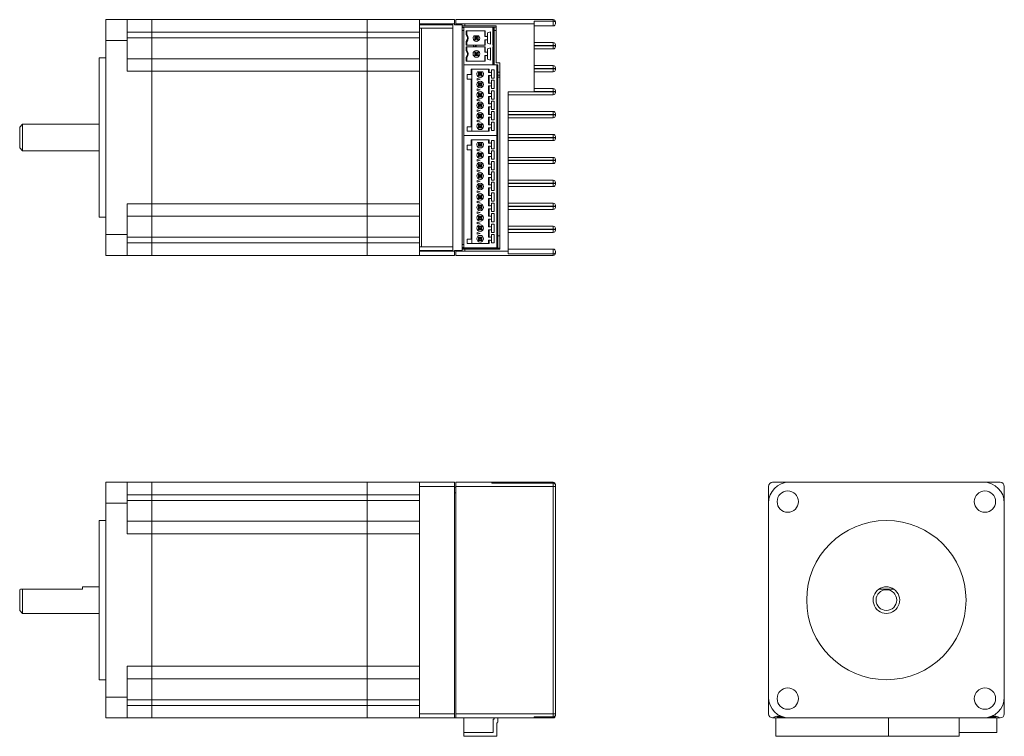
# Model space of a CAD drawing. Header units: millimetres. Extents: x 24 to 392, y 110 to 282.
# Tile 2 of 2: x 157 to 392, y 110 to 282. Entities that reach past the tile are written whole.
import ezdxf

# ---------------------------------------------------------------- set-up
doc = ezdxf.new("R2010")
doc.units = ezdxf.units.MM

msp = doc.modelspace()

# ---------------------------------------------------------------- linework, layer by layer
at = {"color": 7, "linetype": 'Continuous', "lineweight": 15}
for p, q in [((177.58, 281.97), (182.66, 281.97)), ((177.58, 276.97), (177.58, 281.97)), ((182.66, 281.97), (182.66, 276.97)), ((182.66, 281.97), (188.58, 281.97)), ((188.58, 281.97), (240.08, 281.97)), ((188.58, 281.97), (188.58, 278.97)), ((240.08, 278.97), (240.08, 281.97)), ((252.58, 281.97), (240.08, 281.97)), ((252.58, 281.97), (260.98, 281.97)), ((252.58, 280.97), (252.58, 281.97)), ((260.98, 280.97), (252.58, 280.97)), ((252.58, 280.97), (252.58, 280.77)), ((260.58, 280.77), (252.58, 280.77)), ((252.58, 279.97), (252.58, 280.77)), ((260.58, 280.77), (260.58, 226.77)), ((260.98, 281.97), (260.98, 280.97)), ((260.98, 280.97), (260.98, 280.77)), ((262.78, 280.77), (260.98, 280.77)), ((261.23, 281.97), (284.58, 281.97)), ((261.23, 280.97), (261.23, 281.97)), ((263.38, 280.97), (261.23, 280.97)), ((261.23, 280.97), (261.23, 280.77)), ((262.08, 280.77), (262.08, 280.97)), ((262.78, 280.77), (262.78, 226.77)), ((263.38, 280.47), (262.78, 280.47)), ((262.78, 280.18), (270.93, 280.18)), ((263.38, 280.47), (263.38, 280.97)), ((279.98, 280.97), (263.38, 280.97)), ((270.93, 280.47), (263.38, 280.47)), ((270.93, 271.66), (270.93, 280.47)), ((279.98, 281.63), (284.58, 281.63)), ((279.98, 280.97), (279.98, 281.63)), ((279.98, 275.77), (279.98, 280.97)), ((284.58, 280.47), (279.98, 280.47)), ((284.58, 281.63), (284.58, 281.97)), ((284.58, 280.47), (284.58, 281.63)), ((285.08, 281.47), (285.08, 281.3)), ((285.08, 281.3), (285.08, 280.97)), ((182.66, 278.97), (188.58, 278.97)), ((188.58, 278.97), (240.08, 278.97)), ((188.58, 278.97), (188.58, 277.62)), ((240.08, 277.62), (240.08, 278.97)), ((252.58, 278.97), (240.08, 278.97)), ((260.58, 279.97), (252.58, 279.97)), ((252.58, 271.11), (252.58, 279.97)), ((253.08, 279.92), (260.58, 279.92)), ((253.08, 227.62), (253.08, 279.92)), ((262.78, 280.07), (263.18, 280.07)), ((263.18, 271.16), (263.18, 280.17)), ((263.18, 280.17), (270.08, 280.17)), ((268.31, 279.28), (263.74, 279.28)), ((263.74, 279.28), (263.74, 278.42)), ((263.88, 278.47), (263.74, 278.42)), ((263.88, 278.47), (263.88, 279.28)), ((266.8, 278.07), (265.55, 278.07)), ((265.78, 277.17), (265.78, 277.97)), ((266.04, 277.7), (265.78, 277.97)), ((265.78, 277.97), (266.58, 277.97)), ((266.58, 277.97), (266.31, 277.7)), ((266.58, 277.97), (266.58, 277.17)), ((268.18, 277.97), (268.18, 279.28)), ((268.18, 277.97), (268.31, 277.97)), ((268.31, 277.97), (268.31, 279.28)), ((268.31, 277.97), (268.65, 277.97)), ((268.85, 278.83), (269.53, 279.06)), ((268.85, 278.17), (268.85, 278.83)), ((268.85, 276.97), (268.85, 278.17)), ((269.53, 276.08), (269.53, 279.06)), ((270.08, 280.17), (270.08, 275.87)), ((270.18, 280.17), (270.08, 280.17)), ((270.18, 280.17), (270.18, 275.87)), ((270.43, 280.17), (270.18, 280.17)), ((270.43, 271.16), (270.43, 280.17)), ((270.93, 279.37), (270.43, 279.37)), ((182.66, 276.97), (177.58, 276.97)), ((177.58, 276.97), (177.58, 230.57)), ((182.66, 277.62), (188.58, 277.62)), ((182.66, 269.62), (182.66, 276.97)), ((188.58, 277.62), (240.08, 277.62)), ((188.58, 277.62), (188.58, 272.62)), ((240.08, 272.62), (240.08, 277.62)), ((252.58, 277.62), (240.08, 277.62)), ((263.74, 276.72), (263.74, 275.87)), ((263.74, 276.72), (263.88, 276.67)), ((263.74, 275.87), (268.31, 275.87)), ((263.88, 276.67), (263.88, 275.87)), ((266.18, 275.67), (265.48, 275.85)), ((265.48, 275.85), (265.48, 275.48)), ((265.48, 275.48), (266.18, 275.67)), ((266.04, 277.44), (265.78, 277.17)), ((266.58, 277.17), (265.78, 277.17)), ((266.04, 277.7), (266.04, 277.44)), ((266.31, 277.7), (266.04, 277.7)), ((266.04, 277.44), (266.31, 277.44)), ((266.31, 277.44), (266.31, 277.7)), ((266.58, 277.17), (266.31, 277.44)), ((268.31, 277.17), (268.18, 277.17)), ((268.18, 277.17), (268.18, 275.87)), ((268.31, 275.87), (268.31, 277.17)), ((268.65, 277.17), (268.31, 277.17)), ((268.85, 276.32), (268.85, 276.97)), ((269.53, 276.08), (268.85, 276.32)), ((270.08, 275.87), (270.18, 275.87)), ((270.18, 275.87), (270.18, 275.47)), ((279.98, 276.47), (284.58, 276.47)), ((284.58, 275.77), (279.98, 275.77)), ((279.98, 275.68), (284.58, 275.68)), ((279.98, 270.28), (279.98, 275.68)), ((284.58, 275.77), (284.58, 276.47)), ((284.58, 275.68), (284.58, 275.77)), ((285.08, 275.77), (284.58, 275.77)), ((284.58, 274.98), (284.58, 275.68)), ((285.08, 275.68), (284.58, 275.68)), ((285.08, 275.97), (285.08, 275.77)), ((285.08, 275.77), (285.08, 275.68)), ((285.08, 275.68), (285.08, 275.48)), ((268.31, 275.47), (263.74, 275.47)), ((263.74, 275.47), (263.74, 274.61)), ((263.88, 274.66), (263.74, 274.61)), ((263.88, 274.66), (263.88, 275.47)), ((265.78, 273.36), (265.78, 274.16)), ((266.04, 273.89), (265.78, 274.16)), ((265.78, 274.16), (266.58, 274.16)), ((266.04, 273.63), (265.78, 273.36)), ((266.58, 273.36), (265.78, 273.36)), ((266.04, 273.89), (266.04, 273.63)), ((266.31, 273.89), (266.04, 273.89)), ((266.04, 273.63), (266.31, 273.63)), ((266.58, 274.16), (266.31, 273.89)), ((266.31, 273.63), (266.31, 273.89)), ((266.58, 273.36), (266.31, 273.63)), ((266.58, 274.16), (266.58, 273.36)), ((268.18, 274.16), (268.18, 275.47)), ((268.18, 274.16), (268.31, 274.16)), ((268.18, 273.36), (268.18, 272.06)), ((268.31, 273.36), (268.18, 273.36)), ((268.31, 274.16), (268.31, 275.47)), ((268.31, 274.16), (268.65, 274.16)), ((268.31, 272.06), (268.31, 273.36)), ((268.65, 273.36), (268.31, 273.36)), ((268.85, 275.02), (269.53, 275.25)), ((268.85, 274.36), (268.85, 275.02)), ((268.85, 273.16), (268.85, 274.36)), ((268.85, 272.51), (268.85, 273.16)), ((269.53, 272.27), (269.53, 275.25)), ((270.18, 275.47), (270.08, 275.47)), ((270.08, 275.47), (270.08, 271.16)), ((270.18, 275.47), (270.18, 271.16)), ((284.58, 274.98), (279.98, 274.98)), ((177.58, 272.82), (175.98, 272.82)), ((175.98, 234.72), (175.98, 272.82)), ((182.66, 272.62), (188.58, 272.62)), ((188.58, 272.62), (240.08, 272.62)), ((188.58, 272.62), (188.58, 269.62)), ((240.08, 269.62), (240.08, 272.62)), ((252.58, 272.62), (240.08, 272.62)), ((252.58, 271.11), (252.58, 269.62)), ((263.18, 254.26), (263.18, 271.16)), ((263.18, 271.16), (271.08, 271.16)), ((263.74, 272.91), (263.74, 272.06)), ((263.74, 272.91), (263.88, 272.86)), ((263.74, 272.06), (268.31, 272.06)), ((263.88, 272.86), (263.88, 272.06)), ((269.53, 272.27), (268.85, 272.51)), ((271.78, 271.66), (270.93, 271.66)), ((271.08, 254.26), (271.08, 271.16)), ((271.28, 271.16), (271.08, 271.16)), ((271.28, 271.16), (271.28, 254.26)), ((271.78, 227.06), (271.78, 271.66)), ((279.98, 270.98), (284.58, 270.98)), ((284.58, 270.28), (284.58, 270.98)), ((182.66, 269.62), (188.58, 269.62)), ((188.58, 269.62), (240.08, 269.62)), ((188.58, 269.62), (188.58, 237.92)), ((240.08, 269.62), (240.08, 237.92)), ((252.58, 269.62), (240.08, 269.62)), ((252.58, 269.62), (252.58, 237.92)), ((264.94, 268.86), (263.98, 268.86)), ((263.98, 268.86), (263.98, 267.71)), ((264.94, 270.11), (269.21, 270.11)), ((264.94, 268.86), (264.94, 270.11)), ((265.08, 268.86), (264.94, 268.86)), ((265.08, 268.86), (265.08, 270.11)), ((265.08, 268.86), (265.08, 267.71)), ((266.45, 269.46), (267.7, 269.46)), ((266.68, 269.36), (266.94, 269.09)), ((266.68, 269.36), (267.48, 269.36)), ((266.68, 268.56), (266.68, 269.36)), ((266.94, 268.83), (266.68, 268.56)), ((267.48, 268.56), (266.68, 268.56)), ((267.21, 269.09), (266.94, 269.09)), ((266.94, 269.09), (266.94, 268.83)), ((266.94, 268.83), (267.21, 268.83)), ((267.48, 269.36), (267.21, 269.09)), ((267.21, 268.83), (267.21, 269.09)), ((267.21, 268.83), (267.48, 268.56)), ((267.48, 269.36), (267.48, 268.56)), ((269.08, 270.11), (269.08, 269.31)), ((269.08, 269.31), (269.21, 269.31)), ((269.08, 268.61), (269.08, 266.81)), ((269.21, 268.61), (269.08, 268.61)), ((269.21, 270.11), (269.21, 269.31)), ((269.21, 269.31), (269.58, 269.31)), ((269.21, 268.61), (269.21, 266.81)), ((269.58, 268.61), (269.21, 268.61)), ((269.78, 269.96), (270.43, 269.96)), ((269.78, 269.51), (269.78, 269.96)), ((269.78, 268.41), (269.78, 269.51)), ((269.78, 267.96), (269.78, 268.41)), ((270.43, 269.96), (270.43, 267.96)), ((271.28, 269.37), (271.78, 269.37)), ((271.28, 268.67), (271.78, 268.67)), ((284.58, 270.28), (279.98, 270.28)), ((279.98, 270.19), (284.58, 270.19)), ((279.98, 264.79), (279.98, 270.19)), ((284.58, 269.49), (279.98, 269.49)), ((284.58, 270.19), (284.58, 270.28)), ((284.58, 270.28), (285.08, 270.28)), ((284.58, 269.49), (284.58, 270.19)), ((284.58, 270.19), (285.08, 270.19)), ((285.08, 270.48), (285.08, 270.28)), ((285.08, 270.28), (285.08, 270.19)), ((285.08, 270.19), (285.08, 269.99)), ((263.98, 267.71), (264.94, 267.71)), ((264.94, 256.36), (264.94, 267.71)), ((264.94, 267.71), (265.08, 267.71)), ((265.08, 256.36), (265.08, 267.71)), ((267.08, 267.71), (266.33, 267.91)), ((266.33, 267.91), (266.33, 267.51)), ((266.33, 267.51), (267.08, 267.71)), ((266.94, 266.59), (266.68, 266.86)), ((266.68, 266.86), (267.48, 266.86)), ((266.68, 266.06), (266.68, 266.86)), ((266.68, 266.06), (266.94, 266.33)), ((267.48, 266.06), (266.68, 266.06)), ((266.94, 266.33), (266.94, 266.59)), ((266.94, 266.59), (267.21, 266.59)), ((266.94, 266.33), (267.21, 266.33)), ((267.21, 266.59), (267.48, 266.86)), ((267.21, 266.33), (267.21, 266.59)), ((267.21, 266.33), (267.48, 266.06)), ((267.48, 266.86), (267.48, 266.06)), ((269.08, 266.81), (269.21, 266.81)), ((269.08, 266.11), (269.08, 264.31)), ((269.21, 266.11), (269.08, 266.11)), ((269.21, 266.81), (269.58, 266.81)), ((269.21, 266.11), (269.21, 264.31)), ((269.58, 266.11), (269.21, 266.11)), ((270.43, 267.96), (269.78, 267.96)), ((269.78, 267.46), (270.43, 267.46)), ((269.78, 267.01), (269.78, 267.46)), ((269.78, 265.91), (269.78, 267.01)), ((270.43, 267.46), (270.43, 265.46)), ((267.08, 265.21), (266.33, 265.41)), ((266.33, 265.41), (266.33, 265.01)), ((266.33, 265.01), (267.08, 265.21)), ((266.94, 264.09), (266.68, 264.36)), ((266.68, 264.36), (267.48, 264.36)), ((266.68, 263.56), (266.68, 264.36)), ((266.68, 263.56), (266.94, 263.83)), ((266.94, 264.09), (267.21, 264.09)), ((266.94, 263.83), (266.94, 264.09)), ((266.94, 263.83), (267.21, 263.83)), ((267.21, 264.09), (267.48, 264.36)), ((267.21, 263.83), (267.21, 264.09)), ((267.21, 263.83), (267.48, 263.56)), ((267.48, 264.36), (267.48, 263.56)), ((269.08, 264.31), (269.21, 264.31)), ((269.21, 264.31), (269.58, 264.31)), ((269.78, 265.46), (269.78, 265.91)), ((270.43, 265.46), (269.78, 265.46)), ((269.78, 264.96), (270.43, 264.96)), ((269.78, 264.51), (269.78, 264.96)), ((269.78, 263.41), (269.78, 264.51)), ((270.43, 264.96), (270.43, 262.96)), ((273.78, 264.7), (284.58, 264.7)), ((273.78, 259.3), (273.78, 264.7)), ((284.58, 264), (273.78, 264)), ((279.98, 265.49), (284.58, 265.49)), ((284.58, 264.79), (279.98, 264.79)), ((284.58, 264.79), (284.58, 265.49)), ((284.58, 264.7), (284.58, 264.79)), ((285.08, 264.79), (284.58, 264.79)), ((284.58, 264), (284.58, 264.7)), ((285.08, 264.7), (284.58, 264.7)), ((285.08, 264.99), (285.08, 264.79)), ((285.08, 264.79), (285.08, 264.7)), ((285.08, 264.7), (285.08, 264.5)), ((267.08, 262.71), (266.33, 262.91)), ((266.33, 262.91), (266.33, 262.51)), ((266.33, 262.51), (267.08, 262.71)), ((267.48, 263.56), (266.68, 263.56)), ((266.68, 261.86), (266.94, 261.59)), ((266.68, 261.86), (267.48, 261.86)), ((266.68, 261.06), (266.68, 261.86)), ((266.94, 261.59), (266.94, 261.33)), ((267.21, 261.59), (266.94, 261.59)), ((267.48, 261.86), (267.21, 261.59)), ((267.21, 261.59), (267.21, 261.33)), ((267.48, 261.86), (267.48, 261.06)), ((269.08, 263.61), (269.08, 261.81)), ((269.21, 263.61), (269.08, 263.61)), ((269.08, 261.81), (269.21, 261.81)), ((269.21, 263.61), (269.21, 261.81)), ((269.58, 263.61), (269.21, 263.61)), ((269.21, 261.81), (269.58, 261.81)), ((269.78, 262.96), (269.78, 263.41)), ((270.43, 262.96), (269.78, 262.96)), ((269.78, 262.46), (270.43, 262.46)), ((269.78, 262.01), (269.78, 262.46)), ((269.78, 260.91), (269.78, 262.01)), ((270.43, 262.46), (270.43, 260.46)), ((267.08, 260.21), (266.33, 260.41)), ((266.33, 260.41), (266.33, 260.01)), ((266.33, 260.01), (267.08, 260.21)), ((266.68, 261.06), (266.94, 261.33)), ((267.48, 261.06), (266.68, 261.06)), ((266.68, 259.36), (266.94, 259.09)), ((266.68, 259.36), (267.48, 259.36)), ((266.68, 258.56), (266.68, 259.36)), ((266.94, 261.33), (267.21, 261.33)), ((266.94, 259.09), (266.94, 258.83)), ((267.21, 259.09), (266.94, 259.09)), ((267.21, 261.33), (267.48, 261.06)), ((267.48, 259.36), (267.21, 259.09)), ((267.21, 259.09), (267.21, 258.83)), ((267.48, 259.36), (267.48, 258.56)), ((269.08, 261.11), (269.08, 259.31)), ((269.21, 261.11), (269.08, 261.11)), ((269.08, 259.31), (269.21, 259.31)), ((269.21, 261.11), (269.21, 259.31)), ((269.58, 261.11), (269.21, 261.11)), ((269.21, 259.31), (269.58, 259.31)), ((269.78, 260.46), (269.78, 260.91)), ((270.43, 260.46), (269.78, 260.46)), ((269.78, 259.96), (270.43, 259.96)), ((269.78, 259.51), (269.78, 259.96)), ((269.78, 258.41), (269.78, 259.51)), ((270.43, 259.96), (270.43, 257.96)), ((273.78, 260), (284.58, 260)), ((284.58, 259.3), (273.78, 259.3)), ((273.78, 259.21), (284.58, 259.21)), ((273.78, 253.81), (273.78, 259.21)), ((284.58, 259.3), (284.58, 260)), ((284.58, 259.21), (284.58, 259.3)), ((285.08, 259.3), (284.58, 259.3)), ((284.58, 258.51), (284.58, 259.21)), ((285.08, 259.21), (284.58, 259.21)), ((285.08, 259.5), (285.08, 259.3)), ((285.08, 259.3), (285.08, 259.21)), ((285.08, 259.21), (285.08, 259.01)), ((157.68, 256.94), (156.98, 256.24)), ((175.98, 256.94), (157.68, 256.94)), ((157.68, 256.94), (157.68, 250.59)), ((267.08, 257.71), (266.33, 257.91)), ((266.33, 257.91), (266.33, 257.51)), ((266.33, 257.51), (267.08, 257.71)), ((266.68, 258.56), (266.94, 258.83)), ((267.48, 258.56), (266.68, 258.56)), ((266.94, 256.59), (266.68, 256.86)), ((266.68, 256.86), (267.48, 256.86)), ((266.68, 256.06), (266.68, 256.86)), ((266.94, 258.83), (267.21, 258.83)), ((267.21, 258.83), (267.48, 258.56)), ((267.21, 256.59), (267.48, 256.86)), ((267.48, 256.86), (267.48, 256.06)), ((269.08, 258.61), (269.08, 256.81)), ((269.21, 258.61), (269.08, 258.61)), ((269.08, 256.81), (269.21, 256.81)), ((269.21, 258.61), (269.21, 256.81)), ((269.58, 258.61), (269.21, 258.61)), ((269.21, 256.81), (269.58, 256.81)), ((269.78, 257.96), (269.78, 258.41)), ((270.43, 257.96), (269.78, 257.96)), ((269.78, 257.46), (270.43, 257.46)), ((269.78, 257.01), (269.78, 257.46)), ((269.78, 255.91), (269.78, 257.01)), ((270.43, 257.46), (270.43, 255.46)), ((284.58, 258.51), (273.78, 258.51)), ((156.98, 251.29), (156.98, 256.24)), ((263.98, 256.36), (263.98, 255.31)), ((264.94, 256.36), (263.98, 256.36)), ((269.21, 255.31), (263.98, 255.31)), ((265.08, 256.36), (264.94, 256.36)), ((265.08, 256.36), (265.08, 255.31)), ((266.68, 256.06), (266.94, 256.33)), ((267.48, 256.06), (266.68, 256.06)), ((266.94, 256.33), (266.94, 256.59)), ((266.94, 256.59), (267.21, 256.59)), ((267.21, 256.33), (266.94, 256.33)), ((267.21, 256.33), (267.21, 256.59)), ((267.48, 256.06), (267.21, 256.33)), ((269.21, 256.11), (269.08, 256.11)), ((269.08, 256.11), (269.08, 255.31)), ((269.21, 256.11), (269.21, 255.31)), ((269.58, 256.11), (269.21, 256.11)), ((269.78, 255.46), (269.78, 255.91)), ((270.43, 255.46), (269.78, 255.46)), ((273.78, 254.51), (284.58, 254.51)), ((284.58, 253.81), (284.58, 254.51)), ((263.18, 254.26), (271.08, 254.26)), ((263.18, 227.36), (263.18, 254.26)), ((263.98, 251.96), (263.98, 250.81)), ((264.94, 251.96), (263.98, 251.96)), ((264.94, 251.96), (264.94, 253.21)), ((264.94, 253.21), (269.21, 253.21)), ((265.08, 251.96), (264.94, 251.96)), ((265.08, 251.96), (265.08, 253.21)), ((265.08, 251.96), (265.08, 250.81)), ((266.45, 252.56), (267.7, 252.56)), ((266.94, 252.19), (266.68, 252.46)), ((266.68, 252.46), (267.48, 252.46)), ((266.68, 251.66), (266.68, 252.46)), ((266.68, 251.66), (266.94, 251.93)), ((267.21, 252.19), (266.94, 252.19)), ((266.94, 252.19), (266.94, 251.93)), ((266.94, 251.93), (267.21, 251.93)), ((267.21, 252.19), (267.48, 252.46)), ((267.21, 251.93), (267.21, 252.19)), ((267.48, 251.66), (267.21, 251.93)), ((267.48, 252.46), (267.48, 251.66)), ((269.08, 253.21), (269.08, 252.41)), ((269.08, 252.41), (269.21, 252.41)), ((269.21, 253.21), (269.21, 252.41)), ((269.21, 252.41), (269.58, 252.41)), ((269.78, 252.61), (269.78, 253.06)), ((269.78, 253.06), (270.43, 253.06)), ((269.78, 251.51), (269.78, 252.61)), ((270.43, 253.06), (270.43, 251.06)), ((271.08, 227.36), (271.08, 254.26)), ((271.28, 254.26), (271.08, 254.26)), ((271.28, 254.26), (271.28, 227.36)), ((284.58, 253.81), (273.78, 253.81)), ((273.78, 253.72), (284.58, 253.72)), ((273.78, 248.32), (273.78, 253.72)), ((284.58, 253.02), (273.78, 253.02)), ((284.58, 253.72), (284.58, 253.81)), ((285.08, 253.81), (284.58, 253.81)), ((284.58, 253.02), (284.58, 253.72)), ((285.08, 253.72), (284.58, 253.72)), ((285.08, 254.01), (285.08, 253.81)), ((285.08, 253.81), (285.08, 253.72)), ((285.08, 253.72), (285.08, 253.52)), ((156.98, 251.29), (157.68, 250.59)), ((157.68, 250.59), (175.98, 250.59)), ((263.98, 250.81), (264.94, 250.81)), ((264.94, 229.46), (264.94, 250.81)), ((264.94, 250.81), (265.08, 250.81)), ((265.08, 250.81), (265.08, 229.46)), ((266.33, 251.01), (266.33, 250.61)), ((267.08, 250.81), (266.33, 251.01)), ((266.33, 250.61), (267.08, 250.81)), ((267.48, 251.66), (266.68, 251.66)), ((266.94, 249.69), (266.68, 249.96)), ((266.68, 249.96), (267.48, 249.96)), ((266.68, 249.16), (266.68, 249.96)), ((266.94, 249.69), (267.21, 249.69)), ((266.94, 249.43), (266.94, 249.69)), ((267.21, 249.69), (267.48, 249.96)), ((267.21, 249.43), (267.21, 249.69)), ((267.48, 249.96), (267.48, 249.16)), ((269.08, 251.71), (269.08, 249.91)), ((269.21, 251.71), (269.08, 251.71)), ((269.08, 249.91), (269.21, 249.91)), ((269.21, 251.71), (269.21, 249.91)), ((269.58, 251.71), (269.21, 251.71)), ((269.21, 249.91), (269.58, 249.91)), ((269.78, 251.06), (269.78, 251.51)), ((270.43, 251.06), (269.78, 251.06)), ((269.78, 250.11), (269.78, 250.56)), ((269.78, 250.56), (270.43, 250.56)), ((269.78, 249.01), (269.78, 250.11)), ((270.43, 250.56), (270.43, 248.56)), ((266.33, 248.51), (266.33, 248.11)), ((267.08, 248.31), (266.33, 248.51)), ((266.33, 248.11), (267.08, 248.31)), ((266.68, 249.16), (266.94, 249.43)), ((267.48, 249.16), (266.68, 249.16)), ((266.68, 247.46), (266.94, 247.19)), ((266.68, 247.46), (267.48, 247.46)), ((266.68, 246.66), (266.68, 247.46)), ((266.94, 249.43), (267.21, 249.43)), ((267.21, 249.43), (267.48, 249.16)), ((267.48, 247.46), (267.21, 247.19)), ((267.48, 247.46), (267.48, 246.66)), ((269.08, 249.21), (269.08, 247.41)), ((269.21, 249.21), (269.08, 249.21)), ((269.08, 247.41), (269.21, 247.41)), ((269.21, 249.21), (269.21, 247.41)), ((269.58, 249.21), (269.21, 249.21)), ((269.21, 247.41), (269.58, 247.41)), ((269.78, 248.56), (269.78, 249.01)), ((270.43, 248.56), (269.78, 248.56)), ((269.78, 247.61), (269.78, 248.06)), ((269.78, 248.06), (270.43, 248.06)), ((269.78, 246.51), (269.78, 247.61)), ((270.43, 248.06), (270.43, 246.06)), ((273.78, 249.02), (284.58, 249.02)), ((284.58, 248.32), (273.78, 248.32)), ((273.78, 248.23), (284.58, 248.23)), ((273.78, 242.83), (273.78, 248.23)), ((284.58, 247.53), (273.78, 247.53)), ((284.58, 248.32), (284.58, 249.02)), ((284.58, 248.23), (284.58, 248.32)), ((284.58, 248.32), (285.08, 248.32)), ((284.58, 247.53), (284.58, 248.23)), ((284.58, 248.23), (285.08, 248.23)), ((285.08, 248.52), (285.08, 248.32)), ((285.08, 248.32), (285.08, 248.23)), ((285.08, 248.23), (285.08, 248.03)), ((266.33, 246.01), (266.33, 245.61)), ((267.08, 245.81), (266.33, 246.01)), ((266.33, 245.61), (267.08, 245.81)), ((266.68, 246.66), (266.94, 246.93)), ((267.48, 246.66), (266.68, 246.66)), ((266.94, 244.69), (266.68, 244.96)), ((266.68, 244.96), (267.48, 244.96)), ((266.68, 244.16), (266.68, 244.96)), ((267.21, 247.19), (266.94, 247.19)), ((266.94, 247.19), (266.94, 246.93)), ((266.94, 246.93), (267.21, 246.93)), ((267.21, 247.19), (267.21, 246.93)), ((267.21, 246.93), (267.48, 246.66)), ((267.21, 244.69), (267.48, 244.96)), ((267.48, 244.96), (267.48, 244.16)), ((269.08, 246.71), (269.08, 244.91)), ((269.21, 246.71), (269.08, 246.71)), ((269.08, 244.91), (269.21, 244.91)), ((269.21, 246.71), (269.21, 244.91)), ((269.58, 246.71), (269.21, 246.71)), ((269.21, 244.91), (269.58, 244.91)), ((269.78, 246.06), (269.78, 246.51)), ((270.43, 246.06), (269.78, 246.06)), ((269.78, 245.11), (269.78, 245.56)), ((269.78, 245.56), (270.43, 245.56)), ((269.78, 244.01), (269.78, 245.11)), ((270.43, 245.56), (270.43, 243.56)), ((266.33, 243.51), (266.33, 243.11)), ((267.08, 243.31), (266.33, 243.51)), ((266.33, 243.11), (267.08, 243.31)), ((266.68, 244.16), (266.94, 244.43)), ((267.48, 244.16), (266.68, 244.16)), ((266.94, 244.69), (267.21, 244.69)), ((266.94, 244.43), (266.94, 244.69)), ((266.94, 244.43), (267.21, 244.43)), ((267.21, 244.43), (267.21, 244.69)), ((267.21, 244.43), (267.48, 244.16)), ((269.08, 244.21), (269.08, 242.41)), ((269.21, 244.21), (269.08, 244.21)), ((269.21, 244.21), (269.21, 242.41)), ((269.58, 244.21), (269.21, 244.21)), ((269.78, 243.56), (269.78, 244.01)), ((270.43, 243.56), (269.78, 243.56)), ((269.78, 242.61), (269.78, 243.06)), ((269.78, 243.06), (270.43, 243.06)), ((269.78, 241.51), (269.78, 242.61)), ((270.43, 243.06), (270.43, 241.06)), ((273.78, 243.53), (284.58, 243.53)), ((284.58, 242.83), (273.78, 242.83)), ((273.78, 242.74), (284.58, 242.74)), ((273.78, 237.34), (273.78, 242.74)), ((284.58, 242.83), (284.58, 243.53)), ((284.58, 242.74), (284.58, 242.83)), ((284.58, 242.83), (285.08, 242.83)), ((284.58, 242.04), (284.58, 242.74)), ((284.58, 242.74), (285.08, 242.74)), ((285.08, 243.03), (285.08, 242.83)), ((285.08, 242.83), (285.08, 242.74)), ((285.08, 242.74), (285.08, 242.54)), ((266.33, 241.01), (266.33, 240.61)), ((267.08, 240.81), (266.33, 241.01)), ((266.33, 240.61), (267.08, 240.81)), ((266.68, 242.46), (266.94, 242.19)), ((266.68, 242.46), (267.48, 242.46)), ((266.68, 241.66), (266.68, 242.46)), ((266.68, 241.66), (266.94, 241.93)), ((267.48, 241.66), (266.68, 241.66)), ((267.21, 242.19), (266.94, 242.19)), ((266.94, 242.19), (266.94, 241.93)), ((266.94, 241.93), (267.21, 241.93)), ((267.48, 242.46), (267.21, 242.19)), ((267.21, 242.19), (267.21, 241.93)), ((267.21, 241.93), (267.48, 241.66)), ((267.48, 242.46), (267.48, 241.66)), ((269.08, 242.41), (269.21, 242.41)), ((269.08, 241.71), (269.08, 239.91)), ((269.21, 241.71), (269.08, 241.71)), ((269.21, 242.41), (269.58, 242.41)), ((269.21, 241.71), (269.21, 239.91)), ((269.58, 241.71), (269.21, 241.71)), ((269.78, 241.06), (269.78, 241.51)), ((270.43, 241.06), (269.78, 241.06)), ((269.78, 240.11), (269.78, 240.56)), ((269.78, 240.56), (270.43, 240.56)), ((270.43, 240.56), (270.43, 238.56)), ((284.58, 242.04), (273.78, 242.04)), ((182.66, 237.92), (188.58, 237.92)), ((182.66, 230.57), (182.66, 237.92)), ((188.58, 237.92), (240.08, 237.92)), ((188.58, 237.92), (188.58, 234.92)), ((240.08, 234.92), (240.08, 237.92)), ((252.58, 237.92), (240.08, 237.92)), ((252.58, 237.92), (252.58, 236.42)), ((266.33, 238.51), (266.33, 238.11)), ((267.08, 238.31), (266.33, 238.51)), ((266.33, 238.11), (267.08, 238.31)), ((266.94, 239.69), (266.68, 239.96)), ((266.68, 239.96), (267.48, 239.96)), ((266.68, 239.16), (266.68, 239.96)), ((266.68, 239.16), (266.94, 239.43)), ((267.48, 239.16), (266.68, 239.16)), ((266.94, 239.69), (267.21, 239.69)), ((266.94, 239.43), (266.94, 239.69)), ((266.94, 239.43), (267.21, 239.43)), ((267.21, 239.69), (267.48, 239.96)), ((267.21, 239.43), (267.21, 239.69)), ((267.21, 239.43), (267.48, 239.16)), ((267.48, 239.96), (267.48, 239.16)), ((269.08, 239.91), (269.21, 239.91)), ((269.08, 239.21), (269.08, 237.41)), ((269.21, 239.21), (269.08, 239.21)), ((269.21, 239.91), (269.58, 239.91)), ((269.21, 239.21), (269.21, 237.41)), ((269.58, 239.21), (269.21, 239.21)), ((269.78, 239.01), (269.78, 240.11)), ((269.78, 238.56), (269.78, 239.01)), ((270.43, 238.56), (269.78, 238.56)), ((269.78, 237.61), (269.78, 238.06)), ((269.78, 238.06), (270.43, 238.06)), ((270.43, 238.06), (270.43, 236.06)), ((273.78, 238.04), (284.58, 238.04)), ((284.58, 237.34), (284.58, 238.04)), ((252.58, 227.57), (252.58, 236.42)), ((266.33, 236.01), (266.33, 235.61)), ((267.08, 235.81), (266.33, 236.01)), ((266.33, 235.61), (267.08, 235.81)), ((266.94, 237.19), (266.68, 237.46)), ((266.68, 237.46), (267.48, 237.46)), ((266.68, 236.66), (266.68, 237.46)), ((266.68, 236.66), (266.94, 236.93)), ((267.48, 236.66), (266.68, 236.66)), ((266.94, 237.19), (267.21, 237.19)), ((266.94, 236.93), (266.94, 237.19)), ((266.94, 236.93), (267.21, 236.93)), ((267.21, 237.19), (267.48, 237.46)), ((267.21, 236.93), (267.21, 237.19)), ((267.21, 236.93), (267.48, 236.66)), ((267.48, 237.46), (267.48, 236.66)), ((269.08, 237.41), (269.21, 237.41)), ((269.08, 236.71), (269.08, 234.91)), ((269.21, 236.71), (269.08, 236.71)), ((269.21, 237.41), (269.58, 237.41)), ((269.21, 236.71), (269.21, 234.91)), ((269.58, 236.71), (269.21, 236.71)), ((269.78, 236.51), (269.78, 237.61)), ((269.78, 236.06), (269.78, 236.51)), ((270.43, 236.06), (269.78, 236.06)), ((269.78, 235.11), (269.78, 235.56)), ((269.78, 235.56), (270.43, 235.56)), ((270.43, 235.56), (270.43, 233.56)), ((284.58, 237.34), (273.78, 237.34)), ((273.78, 237.25), (284.58, 237.25)), ((273.78, 231.85), (273.78, 237.25)), ((284.58, 236.55), (273.78, 236.55)), ((284.58, 237.25), (284.58, 237.34)), ((285.08, 237.34), (284.58, 237.34)), ((284.58, 236.55), (284.58, 237.25)), ((285.08, 237.25), (284.58, 237.25)), ((285.08, 237.54), (285.08, 237.34)), ((285.08, 237.34), (285.08, 237.25)), ((285.08, 237.25), (285.08, 237.05)), ((175.98, 234.72), (177.58, 234.72)), ((182.66, 234.92), (188.58, 234.92)), ((188.58, 234.92), (240.08, 234.92)), ((188.58, 234.92), (188.58, 229.92)), ((240.08, 229.92), (240.08, 234.92)), ((252.58, 234.92), (240.08, 234.92)), ((266.33, 233.51), (266.33, 233.11)), ((267.08, 233.31), (266.33, 233.51)), ((266.33, 233.11), (267.08, 233.31)), ((266.94, 234.69), (266.68, 234.96)), ((266.68, 234.96), (267.48, 234.96)), ((266.68, 234.16), (266.68, 234.96)), ((266.68, 234.16), (266.94, 234.43)), ((267.48, 234.16), (266.68, 234.16)), ((266.94, 234.69), (267.21, 234.69)), ((266.94, 234.43), (266.94, 234.69)), ((266.94, 234.43), (267.21, 234.43)), ((267.21, 234.69), (267.48, 234.96)), ((267.21, 234.43), (267.21, 234.69)), ((267.21, 234.43), (267.48, 234.16)), ((267.48, 234.96), (267.48, 234.16)), ((269.08, 234.91), (269.21, 234.91)), ((269.08, 234.21), (269.08, 232.41)), ((269.21, 234.21), (269.08, 234.21)), ((269.21, 234.91), (269.58, 234.91)), ((269.21, 234.21), (269.21, 232.41)), ((269.58, 234.21), (269.21, 234.21)), ((269.78, 234.01), (269.78, 235.11)), ((269.78, 233.56), (269.78, 234.01)), ((270.43, 233.56), (269.78, 233.56)), ((266.33, 231.01), (266.33, 230.61)), ((267.08, 230.81), (266.33, 231.01)), ((266.33, 230.61), (267.08, 230.81)), ((266.94, 232.19), (266.68, 232.46)), ((266.68, 232.46), (267.48, 232.46)), ((266.68, 231.66), (266.68, 232.46)), ((266.68, 231.66), (266.94, 231.93)), ((267.48, 231.66), (266.68, 231.66)), ((266.94, 232.19), (267.21, 232.19)), ((266.94, 231.93), (266.94, 232.19)), ((266.94, 231.93), (267.21, 231.93)), ((267.21, 232.19), (267.48, 232.46)), ((267.21, 231.93), (267.21, 232.19)), ((267.21, 231.93), (267.48, 231.66)), ((267.48, 232.46), (267.48, 231.66)), ((269.08, 232.41), (269.21, 232.41)), ((269.08, 231.71), (269.08, 229.91)), ((269.21, 231.71), (269.08, 231.71)), ((269.21, 232.41), (269.58, 232.41)), ((269.21, 231.71), (269.21, 229.91)), ((269.58, 231.71), (269.21, 231.71)), ((269.78, 232.61), (269.78, 233.06)), ((269.78, 233.06), (270.43, 233.06)), ((269.78, 231.51), (269.78, 232.61)), ((269.78, 231.06), (269.78, 231.51)), ((270.43, 231.06), (269.78, 231.06)), ((270.43, 233.06), (270.43, 231.06)), ((273.78, 232.55), (284.58, 232.55)), ((284.58, 231.85), (273.78, 231.85)), ((273.78, 231.77), (284.58, 231.77)), ((273.78, 226.57), (273.78, 231.77)), ((284.58, 231.07), (273.78, 231.07)), ((284.58, 231.85), (284.58, 232.55)), ((284.58, 231.77), (284.58, 231.85)), ((284.58, 231.85), (285.08, 231.85)), ((284.58, 231.07), (284.58, 231.77)), ((284.58, 231.77), (285.08, 231.77)), ((285.08, 232.05), (285.08, 231.85)), ((285.08, 231.85), (285.08, 231.77)), ((285.08, 231.77), (285.08, 231.57)), ((177.58, 225.57), (177.58, 230.57)), ((177.58, 230.57), (182.66, 230.57)), ((182.66, 230.57), (182.66, 225.57)), ((182.66, 229.92), (188.58, 229.92)), ((182.66, 228.57), (188.58, 228.57)), ((188.58, 229.92), (240.08, 229.92)), ((188.58, 229.92), (188.58, 228.57)), ((188.58, 228.57), (240.08, 228.57)), ((188.58, 228.57), (188.58, 225.57)), ((240.08, 228.57), (240.08, 229.92)), ((252.58, 229.92), (240.08, 229.92)), ((240.08, 225.57), (240.08, 228.57)), ((252.58, 228.57), (240.08, 228.57)), ((263.98, 229.46), (263.98, 228.41)), ((264.94, 229.46), (263.98, 229.46)), ((269.21, 228.41), (263.98, 228.41)), ((265.08, 229.46), (264.94, 229.46)), ((265.08, 228.41), (265.08, 229.46)), ((266.94, 229.69), (266.68, 229.96)), ((266.68, 229.96), (267.48, 229.96)), ((266.68, 229.16), (266.68, 229.96)), ((266.68, 229.16), (266.94, 229.43)), ((267.48, 229.16), (266.68, 229.16)), ((266.94, 229.43), (266.94, 229.69)), ((266.94, 229.69), (267.21, 229.69)), ((267.21, 229.43), (266.94, 229.43)), ((267.21, 229.69), (267.48, 229.96)), ((267.21, 229.43), (267.21, 229.69)), ((267.48, 229.16), (267.21, 229.43)), ((267.48, 229.96), (267.48, 229.16)), ((269.08, 229.91), (269.21, 229.91)), ((269.08, 229.21), (269.08, 228.41)), ((269.21, 229.21), (269.08, 229.21)), ((269.21, 229.91), (269.58, 229.91)), ((269.21, 229.21), (269.21, 228.41)), ((269.58, 229.21), (269.21, 229.21)), ((269.78, 230.11), (269.78, 230.56)), ((269.78, 230.56), (270.43, 230.56)), ((269.78, 229.01), (269.78, 230.11)), ((269.78, 228.56), (269.78, 229.01)), ((270.43, 228.56), (269.78, 228.56)), ((270.43, 230.56), (270.43, 228.56)), ((271.28, 230.27), (271.78, 230.27)), ((252.58, 227.57), (260.58, 227.57)), ((252.58, 226.77), (252.58, 227.57)), ((260.58, 226.77), (252.58, 226.77)), ((252.58, 226.77), (252.58, 226.57)), ((252.58, 226.57), (260.98, 226.57)), ((252.58, 225.57), (252.58, 226.57)), ((260.58, 227.62), (253.08, 227.62)), ((262.78, 226.77), (260.98, 226.77)), ((260.98, 226.77), (260.98, 226.57)), ((260.98, 226.57), (260.98, 225.57)), ((261.23, 226.77), (261.23, 226.57)), ((261.23, 226.57), (263.38, 226.57)), ((261.23, 225.57), (261.23, 226.57)), ((262.08, 226.57), (262.08, 226.77)), ((263.18, 227.47), (262.78, 227.47)), ((267.88, 227.27), (262.78, 227.27)), ((262.78, 227.06), (263.38, 227.06)), ((263.18, 227.27), (263.18, 227.36)), ((271.08, 227.36), (263.18, 227.36)), ((263.38, 227.06), (271.78, 227.06)), ((263.38, 226.57), (263.38, 227.06)), ((263.38, 226.57), (273.78, 226.57)), ((267.88, 227.36), (267.88, 227.27)), ((271.78, 227.27), (267.88, 227.27)), ((271.08, 227.36), (271.28, 227.36)), ((273.78, 227.07), (284.58, 227.07)), ((273.78, 225.9), (273.78, 226.57)), ((284.58, 225.9), (284.58, 227.07)), ((285.08, 226.57), (285.08, 226.23)), ((285.08, 226.23), (285.08, 226.07)), ((182.66, 225.57), (177.58, 225.57)), ((182.66, 225.57), (188.58, 225.57)), ((188.58, 225.57), (240.08, 225.57)), ((252.58, 225.57), (240.08, 225.57)), ((260.98, 225.57), (252.58, 225.57)), ((284.58, 225.57), (261.23, 225.57)), ((284.58, 225.9), (273.78, 225.9)), ((284.58, 225.57), (284.58, 225.9)), ((177.58, 166.28), (177.58, 171.28)), ((177.58, 171.28), (182.66, 171.28)), ((182.66, 171.28), (182.66, 166.28)), ((182.66, 171.28), (188.58, 171.28)), ((188.58, 171.28), (240.08, 171.28)), ((188.58, 171.28), (188.58, 168.28)), ((240.08, 168.28), (240.08, 171.28)), ((252.58, 171.28), (240.08, 171.28)), ((252.58, 171.28), (260.98, 171.28)), ((252.58, 170.28), (252.58, 171.28)), ((260.98, 170.28), (252.58, 170.28)), ((252.58, 170.28), (252.58, 115.88)), ((260.98, 171.28), (260.98, 170.28)), ((260.98, 170.28), (260.98, 115.88)), ((260.98, 170.08), (261.23, 170.08)), ((261.23, 171.28), (269.88, 171.28)), ((261.23, 170.28), (261.23, 171.28)), ((284.58, 170.28), (261.23, 170.28)), ((261.23, 115.88), (261.23, 170.28)), ((269.88, 171.02), (269.88, 171.28)), ((269.88, 171.28), (284.58, 171.28)), ((284.58, 171.2), (269.88, 171.2)), ((284.58, 171.02), (269.88, 171.02)), ((284.58, 170.28), (284.58, 171.02)), ((284.58, 115.88), (284.58, 170.28)), ((285.08, 170.28), (284.58, 170.28)), ((285.08, 170.78), (285.08, 170.7)), ((285.08, 170.7), (285.08, 170.65)), ((285.08, 170.65), (285.08, 170.28)), ((285.08, 170.28), (285.08, 115.88)), ((336.02, 166.28), (336.02, 170.28)), ((337.02, 171.28), (341.02, 171.28)), ((341.02, 171.28), (387.42, 171.28)), ((387.42, 171.28), (391.42, 171.28)), ((392.42, 170.28), (392.42, 166.28)), ((182.66, 168.28), (188.58, 168.28)), ((188.58, 168.28), (240.08, 168.28)), ((188.58, 168.28), (188.58, 166.93)), ((240.08, 166.93), (240.08, 168.28)), ((252.58, 168.28), (240.08, 168.28)), ((177.58, 166.28), (177.58, 119.88)), ((182.66, 166.28), (177.58, 166.28)), ((182.66, 166.93), (188.58, 166.93)), ((182.66, 158.93), (182.66, 166.28)), ((188.58, 166.93), (240.08, 166.93)), ((188.58, 166.93), (188.58, 161.93)), ((240.08, 161.93), (240.08, 166.93)), ((252.58, 166.93), (240.08, 166.93)), ((336.02, 119.88), (336.02, 166.28)), ((392.42, 166.28), (392.42, 119.88)), ((177.58, 162.13), (175.98, 162.13)), ((175.98, 124.03), (175.98, 162.13)), ((182.66, 161.93), (188.58, 161.93)), ((188.58, 161.93), (240.08, 161.93)), ((188.58, 161.93), (188.58, 158.93)), ((240.08, 158.93), (240.08, 161.93)), ((252.58, 161.93), (240.08, 161.93)), ((182.66, 158.93), (188.58, 158.93)), ((188.58, 158.93), (240.08, 158.93)), ((188.58, 158.93), (188.58, 127.23)), ((240.08, 158.93), (240.08, 127.23)), ((252.58, 158.93), (240.08, 158.93)), ((252.58, 158.93), (252.58, 127.23)), ((175.98, 146.25), (171.98, 146.25)), ((171.98, 145.7), (171.98, 146.25)), ((157.13, 145.7), (156.98, 145.55)), ((156.98, 140.6), (156.98, 145.55)), ((157.68, 145.7), (157.68, 139.9)), ((171.98, 145.7), (157.68, 145.7)), ((156.98, 140.6), (157.68, 139.9)), ((157.68, 139.9), (175.98, 139.9)), ((182.66, 127.23), (188.58, 127.23)), ((182.66, 119.88), (182.66, 127.23)), ((188.58, 127.23), (240.08, 127.23)), ((188.58, 127.23), (188.58, 124.23)), ((240.08, 124.23), (240.08, 127.23)), ((252.58, 127.23), (240.08, 127.23)), ((175.98, 124.03), (177.58, 124.03)), ((182.66, 124.23), (188.58, 124.23)), ((188.58, 124.23), (240.08, 124.23)), ((188.58, 124.23), (188.58, 119.23)), ((240.08, 119.23), (240.08, 124.23)), ((252.58, 124.23), (240.08, 124.23)), ((177.58, 119.88), (182.66, 119.88)), ((177.58, 114.88), (177.58, 119.88)), ((182.66, 119.88), (182.66, 114.88)), ((182.66, 119.23), (188.58, 119.23)), ((182.66, 117.88), (188.58, 117.88)), ((188.58, 119.23), (240.08, 119.23)), ((188.58, 119.23), (188.58, 117.88)), ((188.58, 117.88), (240.08, 117.88)), ((188.58, 117.88), (188.58, 114.88)), ((240.08, 117.88), (240.08, 119.23)), ((252.58, 119.23), (240.08, 119.23)), ((240.08, 114.88), (240.08, 117.88)), ((252.58, 117.88), (240.08, 117.88)), ((336.02, 115.88), (336.02, 119.88)), ((392.42, 119.88), (392.42, 115.88)), ((252.58, 115.88), (260.98, 115.88)), ((252.58, 114.88), (252.58, 115.88)), ((260.98, 115.88), (260.98, 114.88)), ((261.23, 114.88), (261.23, 115.88)), ((261.23, 115.88), (284.58, 115.88)), ((284.58, 115.13), (284.58, 115.88)), ((284.58, 115.88), (285.08, 115.88)), ((285.08, 115.88), (285.08, 115.51)), ((285.08, 115.51), (285.08, 115.46)), ((285.08, 115.46), (285.08, 115.38)), ((182.66, 114.88), (177.58, 114.88)), ((182.66, 114.88), (188.58, 114.88)), ((188.58, 114.88), (240.08, 114.88)), ((252.58, 114.88), (240.08, 114.88)), ((260.98, 114.88), (252.58, 114.88)), ((261.23, 114.88), (260.98, 114.88)), ((263.38, 114.88), (261.23, 114.88)), ((263.18, 111.38), (263.18, 114.88)), ((279.98, 114.88), (263.38, 114.88)), ((270.43, 114.58), (270.18, 114.58)), ((270.18, 111.48), (270.18, 114.58)), ((270.43, 114.78), (270.43, 114.58)), ((271.08, 110.48), (271.08, 113.68)), ((271.28, 113.88), (271.28, 114.88)), ((279.98, 114.88), (279.98, 115.13)), ((279.98, 115.13), (284.58, 115.13)), ((279.98, 114.96), (284.58, 114.96)), ((284.58, 114.88), (279.98, 114.88)), ((337.22, 114.88), (337.02, 114.88)), ((341.02, 114.88), (337.22, 114.88)), ((337.81, 114.88), (337.81, 110.48)), ((338.02, 115.28), (339.06, 115.28)), ((338.07, 115.28), (338.07, 115.12)), ((338.07, 115.12), (339.49, 115.12)), ((387.42, 114.88), (341.02, 114.88)), ((364.71, 110.48), (364.71, 114.88)), ((381.61, 110.48), (381.61, 114.88)), ((381.61, 114.88), (381.61, 111.38)), ((391.22, 114.88), (387.42, 114.88)), ((388.95, 115.12), (390.37, 115.12)), ((389.38, 115.28), (390.42, 115.28)), ((390.37, 115.28), (390.37, 115.12)), ((390.62, 111.38), (390.62, 114.88)), ((391.42, 114.88), (391.22, 114.88)), ((263.18, 110.48), (263.18, 111.38)), ((263.18, 111.38), (270.08, 111.38)), ((270.08, 111.38), (270.18, 111.38)), ((270.18, 111.48), (270.18, 111.38)), ((381.61, 111.38), (390.62, 111.38)), ((263.18, 110.48), (271.08, 110.48)), ((337.81, 110.48), (364.71, 110.48)), ((364.71, 110.48), (381.61, 110.48))]:
    msp.add_line(p, q, dxfattribs=at)
at = {"color": 8, "linetype": 'Continuous', "lineweight": 15}
for p, q in [((263.18, 279.37), (262.78, 279.37)), ((271.78, 268.17), (271.28, 268.17)), ((262.78, 228.17), (263.18, 228.17)), ((284.58, 171.2), (284.58, 171.28)), ((284.58, 171.02), (284.58, 171.2)), ((261.23, 168.78), (260.98, 168.78)), ((284.58, 114.96), (284.58, 115.13)), ((284.58, 114.88), (284.58, 114.96))]:
    msp.add_line(p, q, dxfattribs=at)
at = {"color": 7, "linetype": 'Continuous', "lineweight": 15}
for centre, radius in [((266.18, 273.76), 0.8), ((267.08, 266.46), 0.8), ((267.08, 263.96), 0.8), ((267.08, 261.46), 0.8), ((267.08, 258.96), 0.8), ((267.08, 256.46), 0.8), ((267.08, 249.56), 0.8), ((267.08, 247.06), 0.8), ((267.08, 244.56), 0.8), ((267.08, 242.06), 0.8), ((267.08, 239.56), 0.8), ((267.08, 237.06), 0.8), ((267.08, 234.56), 0.8), ((267.08, 232.06), 0.8), ((267.08, 229.56), 0.8), ((340.65, 166.65), 2.55), ((387.79, 166.65), 2.55), ((364.22, 143.08), 19.05), ((364.22, 143.08), 2.48), ((340.65, 119.51), 2.55), ((387.79, 119.51), 2.55)]:
    msp.add_circle(centre, radius, dxfattribs=at)
for centre, radius, start, end in [((284.58, 281.47), 0.5, 0, 90), ((284.65, 281.19), 0.443, 13.5999, 99.0193), ((284.58, 280.97), 0.5, 270, 0), ((262.68, 277.57), 1.37, 321.2958, 38.7042), ((262.68, 277.57), 1.5, 323.1301, 36.8699), ((266.18, 277.57), 0.8, 141.3178, 38.6822), ((268.65, 278.17), 0.2, 270, 0), ((268.65, 276.97), 0.2, 0, 90), ((284.58, 275.97), 0.5, 0, 90), ((284.58, 275.48), 0.5, 270, 0), ((262.68, 273.76), 1.37, 321.2958, 38.7042), ((262.68, 273.76), 1.5, 323.1301, 36.8699), ((268.65, 274.36), 0.2, 270, 0), ((268.65, 273.16), 0.2, 0, 90), ((284.58, 270.48), 0.5, 0, 90), ((267.08, 268.96), 0.8, 141.3178, 38.6822), ((269.58, 269.51), 0.2, 270, 0), ((269.58, 268.41), 0.2, 0, 90), ((284.58, 269.99), 0.5, 270, 0), ((269.58, 267.01), 0.2, 270, 0), ((269.58, 265.91), 0.2, 0, 90), ((269.58, 264.51), 0.2, 270, 0), ((284.58, 264.99), 0.5, 0, 90), ((284.58, 264.5), 0.5, 270, 0), ((269.58, 263.41), 0.2, 0, 90), ((269.58, 262.01), 0.2, 270, 0), ((269.58, 260.91), 0.2, 0, 90), ((269.58, 259.51), 0.2, 270, 0), ((284.58, 259.5), 0.5, 0, 90), ((284.58, 259.01), 0.5, 270, 0), ((269.58, 258.41), 0.2, 0, 90), ((269.58, 257.01), 0.2, 270, 0), ((269.58, 255.91), 0.2, 0, 90), ((284.58, 254.01), 0.5, 0, 90), ((267.08, 252.06), 0.8, 141.3178, 38.6822), ((269.58, 252.61), 0.2, 270, 0), ((284.58, 253.52), 0.5, 270, 0), ((269.58, 251.51), 0.2, 0, 90), ((269.58, 250.11), 0.2, 270, 0), ((269.58, 249.01), 0.2, 0, 90), ((269.58, 247.61), 0.2, 270, 0), ((284.58, 248.52), 0.5, 0, 90), ((284.58, 248.03), 0.5, 270, 0), ((269.58, 246.51), 0.2, 0, 90), ((269.58, 245.11), 0.2, 270, 0), ((269.58, 244.01), 0.2, 0, 90), ((269.58, 242.61), 0.2, 270, 0), ((284.58, 243.03), 0.5, 0, 90), ((284.58, 242.54), 0.5, 270, 0), ((269.58, 241.51), 0.2, 0, 90), ((269.58, 240.11), 0.2, 270, 0), ((269.58, 239.01), 0.2, 0, 90), ((284.58, 237.54), 0.5, 0, 90), ((269.58, 237.61), 0.2, 270, 0), ((269.58, 236.51), 0.2, 0, 90), ((284.58, 237.05), 0.5, 270, 0), ((269.58, 235.11), 0.2, 270, 0), ((269.58, 234.01), 0.2, 0, 90), ((269.58, 232.61), 0.2, 270, 0), ((269.58, 231.51), 0.2, 0, 90), ((284.58, 232.05), 0.5, 0, 90), ((284.58, 231.57), 0.5, 270, 0), ((269.58, 230.11), 0.2, 270, 360), ((269.58, 229.01), 0.2, 0, 90), ((284.58, 226.57), 0.5, 0, 90), ((284.65, 226.34), 0.443, 260.9807, 346.4001), ((284.58, 226.07), 0.5, 270, 0), ((284.58, 170.78), 0.5, 0, 90), ((284.58, 170.7), 0.5, 0, 90), ((284.63, 170.58), 0.451, 9.5192, 97.0816), ((341.02, 166.28), 5, 90, 180), ((337.02, 170.28), 1, 90, 180), ((387.42, 166.28), 5, 0, 90), ((391.42, 170.28), 1, 0, 90), ((364.22, 143.08), 3.18, 55.7685, 124.2315), ((364.22, 143.08), 3.18, 124.2315, 55.7685), ((341.02, 119.88), 5, 180, 270), ((387.42, 119.88), 5, 270, 0), ((284.63, 115.58), 0.451, 262.9184, 350.4808), ((284.58, 115.46), 0.5, 270, 0), ((284.58, 115.38), 0.5, 270, 0), ((337.02, 115.88), 1, 180, 270), ((391.42, 115.88), 1, 270, 0), ((270.23, 114.78), 0.2, 360, 30), ((271.08, 113.88), 0.2, 270, 0), ((338.02, 114.28), 1, 90, 143.1301), ((390.42, 114.28), 1, 36.8699, 90), ((270.08, 111.48), 0.1, 270, 360)]:
    msp.add_arc(centre, radius, start, end, dxfattribs=at)
for points, knots in [([(157.17, 145.7), (157.16, 145.7), (157.13, 145.7), (157.28, 145.7), (157.46, 145.7), (157.62, 145.7), (157.68, 145.7)], [0, 0, 0, 0, 0.1892866, 0.4915756, 0.8024978, 1, 1, 1, 1]), ([(362.43, 145.7), (362.63, 145.7), (363.01, 145.7), (363.73, 145.7), (364.46, 145.7), (365.15, 145.7), (365.62, 145.7), (365.9, 145.7), (366.01, 145.7)], [0, 0, 0, 0, 0.173278, 0.346012, 0.594707, 0.747772, 0.901261, 1, 1, 1, 1])]:
    msp.add_open_spline(points, degree=3, knots=knots, dxfattribs=at)

doc.saveas('drawing.dxf')
